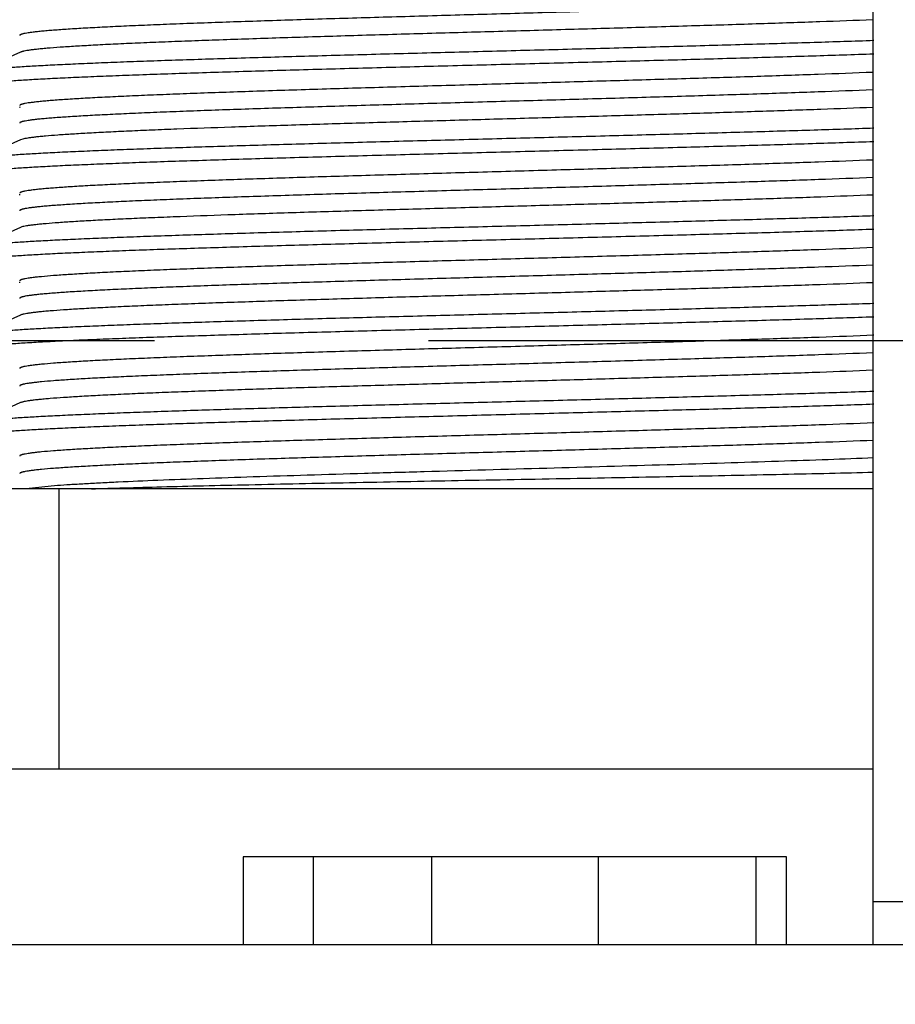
# Model space of a CAD drawing. Header units: inches. Extents: x 0 to 22, y 0 to 17.
# Tile 91 of 217: x 8.503 to 8.703, y 5.4 to 5.624. Entities that reach past the tile are written whole.
import ezdxf

# ---------------------------------------------------------------- set-up
doc = ezdxf.new("R2010")
doc.units = ezdxf.units.IN
doc.header["$LTSCALE"] = 1.21
doc.header["$MEASUREMENT"] = 0
doc.linetypes.add('CENTER', pattern=[0.6, 0.375, -0.075, 0.075, -0.075])
doc.layers.get('0').update_dxf_attribs({"linetype": 'CONTINUOUS'})
doc.layers.add('02___PRT_ALL_AXES', color=7, linetype='CONTINUOUS')
doc.layers.add('DIMENSIONS', color=7, linetype='CONTINUOUS')
doc.styles.get("Standard").update_dxf_attribs({"font": 'txt', "width": 0.8})
doc.dimstyles.new('DIMSTYLE_1', dxfattribs={"dimtxt": 0.125, "dimasz": 0.18, "dimexe": 0.18, "dimexo": 0.0625, "dimgap": 0.09, "dimtad": 0, "dimtih": 1, "dimtoh": 1, "dimdec": 3, "dimzin": 4, "dimdsep": 46, "dimtxsty": 'STANDARD', "dimblk": '_FILLED', "dimblk1": '_FILLED', "dimblk2": '_FILLED', "dimcen": 0.09, "dimadec": 0, "dimazin": 0, "dimtp": 0.001, "dimtm": 0.001, "dimtfac": 1, "dimtdec": 3, "dimtofl": 0, "dimtmove": 0, "dimatfit": 3, "dimldrblk": '_FILLED', "dimfxl": 1, "dimtolj": 1, "dimtzin": 4, "dimarcsym": 0})

# ---------------------------------------------------------------- blocks, each defined once
blk = doc.blocks.new('*D14')
at = {"layer": 'DIMENSIONS', "color": 2, "linetype": 'CONTINUOUS'}
blk.add_line((8.53407, 5.55105), (5.2463, 5.55105), dxfattribs=at)
at = {"layer": 'DIMENSIONS', "color": 2, "linetype": 'CONTINUOUS', "insert": (5.1838, 5.61355), "char_height": 0.125, "width": 1.425, "attachment_point": 3, "line_spacing_factor": 0.9}
blk.add_mtext('2X .200{\\Ftxt.shx;\\W1.000000;\\H0.125000; }[5.07]', dxfattribs=at)
blk = doc.blocks.new('_FILLED')
at = {"color": 0, "linetype": 'BYBLOCK'}
blk.add_solid([(0, 0), (-1, 0.1736), (-1, -0.1736)], dxfattribs=at)

msp = doc.modelspace()

# ---------------------------------------------------------------- linework, layer by layer
at = {"color": 7, "linetype": 'CONTINUOUS'}
for p, q in [((8.69795, 5.66044), (8.69795, 5.41325)), ((8.50352, 5.61693), (8.4935, 5.61242)), ((8.50352, 5.59693), (8.4935, 5.59242)), ((8.50399, 5.59709), (8.50352, 5.59693)), ((8.50352, 5.57693), (8.4935, 5.57242)), ((8.50381, 5.57704), (8.50352, 5.57693)), ((8.50352, 5.55693), (8.4935, 5.55242)), ((8.50352, 5.53693), (8.4935, 5.53242)), ((8.69795, 5.51725), (8.4383, 5.51725)), ((8.51192, 5.51799), (8.50478, 5.51725)), ((8.69795, 5.45325), (8.4313, 5.45325)), ((8.5543, 5.43325), (8.5543, 5.41325)), ((8.6783, 5.43325), (8.5543, 5.43325)), ((8.6713, 5.43325), (8.6713, 5.41325)), ((8.6783, 5.41325), (8.6783, 5.43325)), ((8.69795, 5.41325), (8.85936, 5.41325))]:
    msp.add_line(p, q, dxfattribs=at)
at = {"color": 9, "linetype": 'CONTINUOUS'}
for p, q in [((8.50339, 5.60434), (8.50318, 5.60433)), ((8.50337, 5.58434), (8.50316, 5.58433)), ((8.5034, 5.56434), (8.50319, 5.56433)), ((8.69795, 5.42309), (8.85838, 5.42309))]:
    msp.add_line(p, q, dxfattribs=at)
for points, knots in [([(8.698, 5.62831), (8.69385, 5.62814), (8.68503, 5.62781), (8.67114, 5.62734), (8.65603, 5.62687), (8.64006, 5.62641), (8.62356, 5.62594), (8.60689, 5.62547), (8.59044, 5.625), (8.57702, 5.62461), (8.56666, 5.62429), (8.55928, 5.62405), (8.55221, 5.62382), (8.54549, 5.62358), (8.53917, 5.62335), (8.53327, 5.62311), (8.52783, 5.62288), (8.52287, 5.62264), (8.51844, 5.62241), (8.51454, 5.62217), (8.51164, 5.62197), (8.50961, 5.62181), (8.50831, 5.62169), (8.50715, 5.62157), (8.50615, 5.62145), (8.50529, 5.62134), (8.50468, 5.62124), (8.50427, 5.62115), (8.50401, 5.62109), (8.5038, 5.62104), (8.50362, 5.62098), (8.50348, 5.62092), (8.50339, 5.62087), (8.50334, 5.62083), (8.50332, 5.6208), (8.5033, 5.62077), (8.5033, 5.62074), (8.5033, 5.62073)], [0, 0, 0, 0, 0.063977, 0.135785, 0.21384, 0.296424, 0.381715, 0.467833, 0.55288, 0.634979, 0.674354, 0.712321, 0.748671, 0.783202, 0.815725, 0.846061, 0.874041, 0.899514, 0.922337, 0.942388, 0.959555, 0.96703, 0.973751, 0.979709, 0.984898, 0.989313, 0.992951, 0.994479, 0.995811, 0.996951, 0.9979, 0.998663, 0.999248, 0.99948, 0.999677, 0.999846, 1, 1, 1, 1]), ([(8.69799, 5.60831), (8.69384, 5.60814), (8.68502, 5.60781), (8.67112, 5.60734), (8.65602, 5.60687), (8.64005, 5.60641), (8.62355, 5.60594), (8.60688, 5.60547), (8.59043, 5.605), (8.57702, 5.60461), (8.56666, 5.60429), (8.55927, 5.60405), (8.5522, 5.60382), (8.54549, 5.60358), (8.53916, 5.60335), (8.53326, 5.60311), (8.52782, 5.60287), (8.52287, 5.60264), (8.51844, 5.60241), (8.51454, 5.60217), (8.51164, 5.60197), (8.50961, 5.60181), (8.50831, 5.60169), (8.50715, 5.60157), (8.50615, 5.60145), (8.50529, 5.60134), (8.50468, 5.60124), (8.50427, 5.60115), (8.50401, 5.60109), (8.5038, 5.60104), (8.50362, 5.60098), (8.50348, 5.60092), (8.50339, 5.60087), (8.50334, 5.60083), (8.50332, 5.6008), (8.5033, 5.60077), (8.5033, 5.60074), (8.5033, 5.60073)], [0, 0, 0, 0, 0.063984, 0.135797, 0.213857, 0.296443, 0.381735, 0.467852, 0.552897, 0.634995, 0.674369, 0.712335, 0.748683, 0.783213, 0.815735, 0.846069, 0.874048, 0.899519, 0.922341, 0.942391, 0.959558, 0.967031, 0.973752, 0.979711, 0.984899, 0.989314, 0.992952, 0.994479, 0.995812, 0.996952, 0.997901, 0.998664, 0.999249, 0.99948, 0.999677, 0.999846, 1, 1, 1, 1]), ([(8.69808, 5.58831), (8.69393, 5.58814), (8.68511, 5.58781), (8.67122, 5.58734), (8.65612, 5.58688), (8.64014, 5.58641), (8.62363, 5.58594), (8.60696, 5.58547), (8.5905, 5.585), (8.57708, 5.58461), (8.56671, 5.58429), (8.55932, 5.58405), (8.55225, 5.58382), (8.54553, 5.58358), (8.53919, 5.58335), (8.53329, 5.58311), (8.52785, 5.58288), (8.52289, 5.58264), (8.51845, 5.58241), (8.51455, 5.58217), (8.51165, 5.58197), (8.50962, 5.58181), (8.50831, 5.58169), (8.50716, 5.58157), (8.50615, 5.58145), (8.5053, 5.58134), (8.50468, 5.58124), (8.50427, 5.58115), (8.50401, 5.58109), (8.5038, 5.58104), (8.50362, 5.58098), (8.50348, 5.58092), (8.50339, 5.58087), (8.50334, 5.58083), (8.50332, 5.5808), (8.5033, 5.58077), (8.5033, 5.58074), (8.5033, 5.58073)], [0, 0, 0, 0, 0.063922, 0.135687, 0.213713, 0.296279, 0.381563, 0.467683, 0.552739, 0.634854, 0.674239, 0.712216, 0.748576, 0.783119, 0.815652, 0.845999, 0.873989, 0.899472, 0.922304, 0.942363, 0.959539, 0.967016, 0.97374, 0.979702, 0.984893, 0.98931, 0.992949, 0.994477, 0.99581, 0.996951, 0.997901, 0.998664, 0.999249, 0.99948, 0.999677, 0.999846, 1, 1, 1, 1]), ([(8.69802, 5.56831), (8.69386, 5.56814), (8.68504, 5.56781), (8.67115, 5.56734), (8.65605, 5.56687), (8.64007, 5.56641), (8.62357, 5.56594), (8.60691, 5.56547), (8.59045, 5.565), (8.57703, 5.56461), (8.56667, 5.56429), (8.55929, 5.56405), (8.55222, 5.56382), (8.5455, 5.56358), (8.53917, 5.56335), (8.53327, 5.56311), (8.52783, 5.56288), (8.52288, 5.56264), (8.51844, 5.56241), (8.51454, 5.56217), (8.51165, 5.56197), (8.50961, 5.56181), (8.50831, 5.56169), (8.50715, 5.56157), (8.50615, 5.56145), (8.5053, 5.56134), (8.50468, 5.56124), (8.50427, 5.56115), (8.50401, 5.56109), (8.5038, 5.56104), (8.50362, 5.56098), (8.50348, 5.56092), (8.50339, 5.56087), (8.50334, 5.56083), (8.50332, 5.5608), (8.5033, 5.56077), (8.5033, 5.56074), (8.5033, 5.56073)], [0, 0, 0, 0, 0.063966, 0.135765, 0.213815, 0.296395, 0.381685, 0.467804, 0.552852, 0.634954, 0.674331, 0.7123, 0.748652, 0.783186, 0.815711, 0.846049, 0.874031, 0.899505, 0.92233, 0.942383, 0.959552, 0.967027, 0.973749, 0.979708, 0.984897, 0.989313, 0.992951, 0.994478, 0.995811, 0.996951, 0.9979, 0.998663, 0.999248, 0.99948, 0.999677, 0.999846, 1, 1, 1, 1]), ([(8.69806, 5.54831), (8.69391, 5.54814), (8.68509, 5.54781), (8.6712, 5.54734), (8.6561, 5.54688), (8.64012, 5.54641), (8.62362, 5.54594), (8.60695, 5.54547), (8.59049, 5.545), (8.57707, 5.54461), (8.5667, 5.54429), (8.55931, 5.54405), (8.55224, 5.54382), (8.54552, 5.54358), (8.53919, 5.54335), (8.53329, 5.54311), (8.52784, 5.54288), (8.52289, 5.54264), (8.51845, 5.54241), (8.51455, 5.54217), (8.51121, 5.54194), (8.50879, 5.54174), (8.50716, 5.54157), (8.50615, 5.54145), (8.5053, 5.54134), (8.50468, 5.54124), (8.50427, 5.54115), (8.50401, 5.54109), (8.5038, 5.54104), (8.50362, 5.54098), (8.50348, 5.54092), (8.50339, 5.54087), (8.50334, 5.54083), (8.50332, 5.5408), (8.5033, 5.54077), (8.5033, 5.54074), (8.5033, 5.54073)], [0, 0, 0, 0, 0.063934, 0.135708, 0.213741, 0.296311, 0.381596, 0.467716, 0.55277, 0.634881, 0.674264, 0.712239, 0.748597, 0.783137, 0.815669, 0.846012, 0.874001, 0.899481, 0.922311, 0.942368, 0.959542, 0.973742, 0.979702, 0.984893, 0.98931, 0.992949, 0.994476, 0.995809, 0.99695, 0.997899, 0.998663, 0.999248, 0.99948, 0.999677, 0.999846, 1, 1, 1, 1]), ([(8.69817, 5.52831), (8.69402, 5.52814), (8.68521, 5.52781), (8.67133, 5.52735), (8.65622, 5.52688), (8.64024, 5.52641), (8.62373, 5.52594), (8.60705, 5.52547), (8.59058, 5.52501), (8.57714, 5.52461), (8.56677, 5.52429), (8.55937, 5.52406), (8.55229, 5.52382), (8.54557, 5.52358), (8.53923, 5.52335), (8.53332, 5.52311), (8.52787, 5.52288), (8.52291, 5.52264), (8.51847, 5.52241), (8.51456, 5.52217), (8.51122, 5.52194), (8.5088, 5.52174), (8.50716, 5.52157), (8.50615, 5.52145), (8.5053, 5.52134), (8.50468, 5.52124), (8.50427, 5.52115), (8.50401, 5.52109), (8.5038, 5.52104), (8.50362, 5.52098), (8.50348, 5.52092), (8.50339, 5.52087), (8.50334, 5.52083), (8.50332, 5.5208), (8.5033, 5.52077), (8.5033, 5.52074), (8.5033, 5.52073)], [0, 0, 0, 0, 0.063855, 0.135569, 0.21356, 0.296104, 0.38138, 0.467503, 0.552571, 0.634705, 0.6741, 0.71209, 0.748463, 0.783018, 0.815566, 0.845924, 0.873928, 0.899421, 0.922266, 0.942333, 0.959518, 0.973726, 0.97969, 0.984885, 0.989304, 0.992945, 0.994473, 0.995807, 0.996948, 0.997899, 0.998663, 0.999248, 0.99948, 0.999677, 0.999846, 1, 1, 1, 1])]:
    msp.add_open_spline(points, degree=3, knots=knots, dxfattribs=at)
at = {"color": 7, "linetype": 'CONTINUOUS'}
for points, knots in [([(8.698, 5.62431), (8.69396, 5.62414), (8.6854, 5.62382), (8.67192, 5.62337), (8.65728, 5.62291), (8.64178, 5.62246), (8.62574, 5.622), (8.60951, 5.62154), (8.59343, 5.62109), (8.57782, 5.62063), (8.56526, 5.62025), (8.55569, 5.61993), (8.54897, 5.6197), (8.5426, 5.61948), (8.53662, 5.61925), (8.53105, 5.61902), (8.52593, 5.61879), (8.52128, 5.61856), (8.51713, 5.61833), (8.51351, 5.6181), (8.51081, 5.61791), (8.50894, 5.61775), (8.50774, 5.61763), (8.50668, 5.61752), (8.50577, 5.6174), (8.505, 5.61729), (8.50445, 5.61719), (8.50408, 5.61711), (8.50386, 5.61705), (8.50368, 5.617), (8.50357, 5.61695), (8.50352, 5.61693)], [0, 0, 0, 0, 0.062288, 0.132051, 0.20783, 0.288043, 0.371012, 0.455002, 0.538259, 0.619041, 0.69566, 0.731902, 0.766513, 0.79931, 0.830122, 0.858788, 0.885158, 0.909096, 0.930476, 0.949188, 0.965135, 0.972048, 0.97824, 0.983704, 0.988436, 0.992432, 0.995688, 0.99704, 0.998207, 0.999193, 1, 1, 1, 1]), ([(8.69819, 5.61955), (8.69365, 5.6194), (8.68413, 5.61909), (8.66927, 5.61865), (8.65337, 5.61821), (8.63674, 5.61776), (8.61972, 5.61732), (8.60262, 5.61688), (8.5858, 5.61644), (8.56957, 5.616), (8.55657, 5.61562), (8.5467, 5.61532), (8.53979, 5.6151), (8.53325, 5.61488), (8.52713, 5.61466), (8.52144, 5.61443), (8.51621, 5.61421), (8.51147, 5.61399), (8.50725, 5.61377), (8.50407, 5.61358), (8.50179, 5.61343), (8.50029, 5.61331), (8.49894, 5.6132), (8.49773, 5.61309), (8.49666, 5.61298), (8.49574, 5.61287), (8.49497, 5.61276), (8.49442, 5.61267), (8.49405, 5.61259), (8.49384, 5.61253), (8.49366, 5.61248), (8.49355, 5.61244), (8.4935, 5.61242)], [0, 0, 0, 0, 0.066518, 0.139565, 0.217708, 0.299419, 0.3831, 0.467111, 0.549804, 0.62956, 0.704819, 0.740297, 0.774106, 0.806081, 0.836065, 0.86391, 0.889483, 0.912657, 0.933321, 0.951372, 0.959392, 0.966727, 0.973369, 0.97931, 0.984543, 0.989066, 0.992872, 0.99596, 0.997235, 0.998332, 0.999253, 1, 1, 1, 1]), ([(8.4933, 5.60923), (8.4933, 5.60924), (8.4933, 5.60926), (8.49332, 5.60929), (8.49335, 5.60932), (8.4934, 5.60936), (8.49349, 5.60941), (8.49363, 5.60947), (8.49381, 5.60953), (8.49403, 5.60958), (8.49428, 5.60964), (8.49458, 5.6097), (8.49492, 5.60975), (8.49544, 5.60983), (8.4962, 5.60993), (8.49722, 5.61004), (8.49889, 5.6102), (8.50135, 5.6104), (8.50475, 5.61062), (8.50872, 5.61085), (8.51325, 5.61108), (8.5183, 5.6113), (8.52387, 5.61153), (8.52991, 5.61176), (8.5364, 5.61199), (8.5433, 5.61221), (8.55057, 5.61244), (8.55819, 5.61267), (8.56891, 5.61298), (8.58285, 5.61336), (8.60002, 5.61381), (8.61752, 5.61427), (8.635, 5.61472), (8.6521, 5.61517), (8.66846, 5.61562), (8.68374, 5.61607), (8.69353, 5.61639), (8.69819, 5.61655)], [0, 0, 0, 0, 0.000141, 0.000298, 0.000483, 0.000702, 0.001261, 0.001993, 0.002906, 0.004004, 0.005289, 0.006762, 0.008423, 0.010274, 0.01454, 0.019555, 0.025316, 0.039047, 0.055668, 0.075093, 0.097226, 0.121952, 0.149145, 0.178665, 0.210362, 0.244071, 0.279619, 0.316823, 0.355489, 0.436409, 0.520712, 0.606664, 0.692492, 0.776426, 0.85674, 0.93178, 1, 1, 1, 1]), ([(8.69799, 5.61231), (8.69384, 5.61214), (8.68502, 5.61181), (8.67112, 5.61134), (8.65602, 5.61087), (8.64005, 5.61041), (8.62355, 5.60994), (8.60688, 5.60947), (8.59043, 5.609), (8.57702, 5.60861), (8.56666, 5.60829), (8.55927, 5.60805), (8.5522, 5.60782), (8.54549, 5.60758), (8.53916, 5.60735), (8.53326, 5.60711), (8.52782, 5.60687), (8.52287, 5.60664), (8.51844, 5.60641), (8.51454, 5.60617), (8.51164, 5.60597), (8.50961, 5.60581), (8.50831, 5.60569), (8.50715, 5.60557), (8.50615, 5.60545), (8.50529, 5.60534), (8.50468, 5.60524), (8.50427, 5.60515), (8.50401, 5.60509), (8.5038, 5.60504), (8.50362, 5.60498), (8.50348, 5.60492), (8.50339, 5.60487), (8.50334, 5.60483), (8.50332, 5.6048), (8.5033, 5.60477), (8.5033, 5.60474), (8.5033, 5.60473)], [0, 0, 0, 0, 0.063984, 0.135797, 0.213857, 0.296443, 0.381735, 0.467852, 0.552897, 0.634995, 0.674369, 0.712335, 0.748683, 0.783213, 0.815735, 0.846069, 0.874048, 0.899519, 0.922341, 0.942391, 0.959558, 0.967031, 0.973752, 0.979711, 0.984899, 0.989314, 0.992952, 0.994479, 0.995812, 0.996952, 0.997901, 0.998664, 0.999249, 0.99948, 0.999677, 0.999846, 1, 1, 1, 1]), ([(8.69799, 5.60431), (8.69404, 5.60415), (8.68568, 5.60383), (8.67251, 5.60339), (8.65823, 5.60294), (8.6431, 5.60249), (8.62743, 5.60205), (8.61154, 5.6016), (8.59574, 5.60115), (8.58036, 5.60071), (8.5657, 5.60026), (8.55205, 5.59982), (8.54144, 5.59944), (8.53366, 5.59913), (8.52843, 5.5989), (8.52364, 5.59868), (8.51932, 5.59845), (8.51548, 5.59823), (8.51215, 5.59801), (8.5097, 5.59782), (8.508, 5.59766), (8.50693, 5.59755), (8.506, 5.59743), (8.50521, 5.59732), (8.50455, 5.59721), (8.50416, 5.59713), (8.50399, 5.59709)], [0, 0, 0, 0, 0.061068, 0.129346, 0.203466, 0.281944, 0.363208, 0.445629, 0.527555, 0.607344, 0.683398, 0.754192, 0.818309, 0.847457, 0.874466, 0.899202, 0.921541, 0.941372, 0.958597, 0.973131, 0.979368, 0.984907, 0.989743, 0.993871, 0.99729, 1, 1, 1, 1]), ([(8.69819, 5.59955), (8.69365, 5.5994), (8.68413, 5.59909), (8.66927, 5.59865), (8.65337, 5.59821), (8.63674, 5.59776), (8.61972, 5.59732), (8.60262, 5.59688), (8.5858, 5.59644), (8.56957, 5.596), (8.55657, 5.59562), (8.5467, 5.59532), (8.53979, 5.5951), (8.53326, 5.59488), (8.52713, 5.59466), (8.52144, 5.59443), (8.51621, 5.59421), (8.51147, 5.59399), (8.50725, 5.59377), (8.50407, 5.59358), (8.50179, 5.59343), (8.50029, 5.59331), (8.49894, 5.5932), (8.49773, 5.59309), (8.49666, 5.59298), (8.49574, 5.59287), (8.49497, 5.59276), (8.49442, 5.59267), (8.49405, 5.59259), (8.49384, 5.59253), (8.49366, 5.59248), (8.49355, 5.59244), (8.4935, 5.59242)], [0, 0, 0, 0, 0.066518, 0.139565, 0.217708, 0.299419, 0.383099, 0.46711, 0.549802, 0.629558, 0.704817, 0.740296, 0.774105, 0.806081, 0.836065, 0.86391, 0.889483, 0.912657, 0.933321, 0.951372, 0.959392, 0.966727, 0.973369, 0.97931, 0.984543, 0.989066, 0.992872, 0.99596, 0.997235, 0.998332, 0.999253, 1, 1, 1, 1]), ([(8.4933, 5.58923), (8.4933, 5.58924), (8.4933, 5.58926), (8.49332, 5.58929), (8.49335, 5.58932), (8.4934, 5.58936), (8.49349, 5.58941), (8.49363, 5.58947), (8.49381, 5.58953), (8.49403, 5.58958), (8.49428, 5.58964), (8.49458, 5.5897), (8.49492, 5.58975), (8.49544, 5.58983), (8.4962, 5.58993), (8.49722, 5.59004), (8.49889, 5.5902), (8.50135, 5.5904), (8.50475, 5.59062), (8.50872, 5.59085), (8.51325, 5.59108), (8.5183, 5.5913), (8.52387, 5.59153), (8.52991, 5.59176), (8.5364, 5.59199), (8.5433, 5.59221), (8.55057, 5.59244), (8.55819, 5.59267), (8.56891, 5.59298), (8.58285, 5.59336), (8.60002, 5.59381), (8.61752, 5.59427), (8.635, 5.59472), (8.6521, 5.59517), (8.66846, 5.59562), (8.68374, 5.59607), (8.69353, 5.59639), (8.69819, 5.59655)], [0, 0, 0, 0, 0.000141, 0.000298, 0.000483, 0.000702, 0.001261, 0.001993, 0.002906, 0.004004, 0.005289, 0.006762, 0.008423, 0.010274, 0.01454, 0.019555, 0.025316, 0.039047, 0.055668, 0.075093, 0.097226, 0.121951, 0.149145, 0.178665, 0.210363, 0.244072, 0.27962, 0.316824, 0.355491, 0.43641, 0.520714, 0.606665, 0.692492, 0.776426, 0.85674, 0.93178, 1, 1, 1, 1]), ([(8.69808, 5.59231), (8.69393, 5.59214), (8.68511, 5.59181), (8.67122, 5.59134), (8.65612, 5.59088), (8.64014, 5.59041), (8.62363, 5.58994), (8.60696, 5.58947), (8.5905, 5.589), (8.57708, 5.58861), (8.56671, 5.58829), (8.55932, 5.58805), (8.55225, 5.58782), (8.54553, 5.58758), (8.53919, 5.58735), (8.53329, 5.58711), (8.52785, 5.58688), (8.52289, 5.58664), (8.51845, 5.58641), (8.51455, 5.58617), (8.51165, 5.58597), (8.50962, 5.58581), (8.50831, 5.58569), (8.50716, 5.58557), (8.50615, 5.58545), (8.5053, 5.58534), (8.50468, 5.58524), (8.50427, 5.58515), (8.50401, 5.58509), (8.5038, 5.58504), (8.50362, 5.58498), (8.50348, 5.58492), (8.50339, 5.58487), (8.50334, 5.58483), (8.50332, 5.5848), (8.5033, 5.58477), (8.5033, 5.58474), (8.5033, 5.58473)], [0, 0, 0, 0, 0.063922, 0.135687, 0.213713, 0.296279, 0.381563, 0.467683, 0.552739, 0.634854, 0.674239, 0.712216, 0.748576, 0.783119, 0.815652, 0.845999, 0.873989, 0.899472, 0.922304, 0.942363, 0.959539, 0.967016, 0.97374, 0.979702, 0.984893, 0.98931, 0.992949, 0.994477, 0.99581, 0.996951, 0.997901, 0.998664, 0.999249, 0.99948, 0.999677, 0.999846, 1, 1, 1, 1]), ([(8.69808, 5.58431), (8.6941, 5.58415), (8.68568, 5.58383), (8.67242, 5.58338), (8.65802, 5.58293), (8.64277, 5.58248), (8.62698, 5.58203), (8.61097, 5.58158), (8.59507, 5.58113), (8.57961, 5.58069), (8.56489, 5.58024), (8.55121, 5.57979), (8.5406, 5.5794), (8.53284, 5.57909), (8.52764, 5.57887), (8.52289, 5.57864), (8.51862, 5.57842), (8.51484, 5.57819), (8.51158, 5.57797), (8.5092, 5.57777), (8.50756, 5.57761), (8.50654, 5.5775), (8.50566, 5.57739), (8.50491, 5.57728), (8.50432, 5.57717), (8.50396, 5.57708), (8.50381, 5.57704)], [0, 0, 0, 0, 0.061392, 0.13009, 0.204698, 0.2837, 0.36549, 0.448405, 0.530759, 0.610877, 0.687129, 0.757967, 0.82195, 0.850959, 0.877779, 0.902276, 0.924323, 0.943812, 0.960643, 0.974734, 0.980731, 0.986019, 0.990591, 0.994446, 0.997582, 1, 1, 1, 1]), ([(8.69819, 5.57955), (8.69365, 5.5794), (8.68413, 5.57909), (8.66927, 5.57865), (8.65337, 5.57821), (8.63674, 5.57776), (8.61972, 5.57732), (8.60262, 5.57688), (8.5858, 5.57644), (8.56957, 5.576), (8.55657, 5.57562), (8.5467, 5.57532), (8.53979, 5.5751), (8.53326, 5.57488), (8.52713, 5.57466), (8.52144, 5.57443), (8.51621, 5.57421), (8.51147, 5.57399), (8.50725, 5.57377), (8.50407, 5.57358), (8.50179, 5.57343), (8.50029, 5.57331), (8.49894, 5.5732), (8.49773, 5.57309), (8.49666, 5.57298), (8.49574, 5.57287), (8.49497, 5.57276), (8.49442, 5.57267), (8.49405, 5.57259), (8.49384, 5.57253), (8.49366, 5.57248), (8.49355, 5.57244), (8.4935, 5.57242)], [0, 0, 0, 0, 0.066518, 0.139565, 0.217708, 0.299419, 0.383099, 0.467108, 0.549801, 0.629557, 0.704816, 0.740295, 0.774105, 0.80608, 0.836065, 0.863911, 0.889484, 0.912657, 0.933321, 0.951373, 0.959392, 0.966727, 0.973369, 0.97931, 0.984543, 0.989066, 0.992872, 0.99596, 0.997235, 0.998332, 0.999253, 1, 1, 1, 1]), ([(8.4933, 5.56923), (8.4933, 5.56924), (8.4933, 5.56926), (8.49332, 5.56929), (8.49335, 5.56932), (8.4934, 5.56936), (8.49349, 5.56941), (8.49363, 5.56947), (8.49381, 5.56953), (8.49403, 5.56958), (8.49428, 5.56964), (8.49458, 5.5697), (8.49492, 5.56975), (8.49544, 5.56983), (8.4962, 5.56993), (8.49722, 5.57004), (8.49889, 5.5702), (8.50135, 5.5704), (8.50475, 5.57062), (8.50872, 5.57085), (8.51325, 5.57108), (8.5183, 5.5713), (8.52387, 5.57153), (8.52991, 5.57176), (8.5364, 5.57199), (8.5433, 5.57221), (8.55057, 5.57244), (8.55819, 5.57267), (8.56891, 5.57298), (8.58285, 5.57336), (8.60002, 5.57381), (8.61752, 5.57427), (8.635, 5.57472), (8.6521, 5.57517), (8.66846, 5.57562), (8.68374, 5.57607), (8.69353, 5.57639), (8.69819, 5.57655)], [0, 0, 0, 0, 0.000141, 0.000298, 0.000483, 0.000702, 0.001261, 0.001993, 0.002906, 0.004004, 0.005289, 0.006762, 0.008423, 0.010274, 0.01454, 0.019555, 0.025316, 0.039047, 0.055667, 0.075093, 0.097226, 0.121951, 0.149145, 0.178665, 0.210363, 0.244072, 0.279621, 0.316824, 0.355491, 0.436411, 0.520714, 0.606665, 0.692491, 0.776425, 0.856739, 0.93178, 1, 1, 1, 1]), ([(8.69814, 5.57231), (8.69399, 5.57214), (8.68518, 5.57181), (8.67129, 5.57135), (8.65619, 5.57088), (8.64021, 5.57041), (8.6237, 5.56994), (8.60702, 5.56947), (8.59055, 5.56901), (8.57712, 5.56861), (8.56675, 5.56829), (8.55936, 5.56805), (8.55228, 5.56782), (8.54555, 5.56758), (8.53922, 5.56735), (8.53331, 5.56711), (8.52786, 5.56688), (8.5229, 5.56664), (8.51846, 5.56641), (8.51456, 5.56617), (8.51122, 5.56594), (8.5088, 5.56574), (8.50716, 5.56557), (8.50615, 5.56545), (8.5053, 5.56534), (8.50468, 5.56524), (8.50427, 5.56515), (8.50401, 5.56509), (8.5038, 5.56504), (8.50362, 5.56498), (8.50348, 5.56492), (8.50339, 5.56487), (8.50334, 5.56483), (8.50332, 5.5648), (8.5033, 5.56477), (8.5033, 5.56474), (8.5033, 5.56473)], [0, 0, 0, 0, 0.063876, 0.135606, 0.213607, 0.296158, 0.381437, 0.467559, 0.552623, 0.634751, 0.674143, 0.712129, 0.748498, 0.78305, 0.815592, 0.845948, 0.873947, 0.899437, 0.922278, 0.942343, 0.959525, 0.97373, 0.979694, 0.984888, 0.989306, 0.992946, 0.994474, 0.995809, 0.99695, 0.9979, 0.998664, 0.999249, 0.99948, 0.999677, 0.999846, 1, 1, 1, 1]), ([(8.69804, 5.56431), (8.69401, 5.56414), (8.68545, 5.56382), (8.67197, 5.56337), (8.65733, 5.56291), (8.64182, 5.56246), (8.62579, 5.562), (8.60955, 5.56154), (8.59346, 5.56109), (8.57785, 5.56063), (8.56528, 5.56025), (8.55571, 5.55993), (8.54899, 5.55971), (8.54262, 5.55948), (8.53663, 5.55925), (8.53106, 5.55902), (8.52594, 5.55879), (8.52129, 5.55856), (8.51714, 5.55833), (8.51351, 5.5581), (8.51082, 5.55791), (8.50894, 5.55775), (8.50774, 5.55763), (8.50668, 5.55752), (8.50577, 5.5574), (8.505, 5.55729), (8.50445, 5.55719), (8.50408, 5.55711), (8.50386, 5.55705), (8.50368, 5.557), (8.50357, 5.55695), (8.50352, 5.55693)], [0, 0, 0, 0, 0.062258, 0.131998, 0.207761, 0.287963, 0.370928, 0.45492, 0.538182, 0.618972, 0.695601, 0.73185, 0.766467, 0.799269, 0.830087, 0.858759, 0.885135, 0.909077, 0.930461, 0.949178, 0.965129, 0.972042, 0.978236, 0.983702, 0.988435, 0.99243, 0.995688, 0.997039, 0.998207, 0.999193, 1, 1, 1, 1]), ([(8.69819, 5.55955), (8.69365, 5.5594), (8.68413, 5.55909), (8.66927, 5.55865), (8.65337, 5.55821), (8.63674, 5.55776), (8.61972, 5.55732), (8.60262, 5.55688), (8.5858, 5.55644), (8.56957, 5.556), (8.55657, 5.55562), (8.5467, 5.55532), (8.53979, 5.5551), (8.53326, 5.55488), (8.52713, 5.55466), (8.52144, 5.55443), (8.51621, 5.55421), (8.51147, 5.55399), (8.50725, 5.55377), (8.50407, 5.55358), (8.50179, 5.55343), (8.50029, 5.55331), (8.49894, 5.5532), (8.49773, 5.55309), (8.49666, 5.55298), (8.49574, 5.55287), (8.49497, 5.55276), (8.49442, 5.55267), (8.49405, 5.55259), (8.49384, 5.55253), (8.49366, 5.55248), (8.49355, 5.55244), (8.4935, 5.55242)], [0, 0, 0, 0, 0.066518, 0.139565, 0.217709, 0.29942, 0.383099, 0.467108, 0.5498, 0.629556, 0.704815, 0.740294, 0.774104, 0.80608, 0.836065, 0.863911, 0.889484, 0.912658, 0.933322, 0.951373, 0.959392, 0.966727, 0.973369, 0.97931, 0.984544, 0.989066, 0.992872, 0.99596, 0.997235, 0.998332, 0.999253, 1, 1, 1, 1]), ([(8.4933, 5.54923), (8.4933, 5.54924), (8.4933, 5.54926), (8.49332, 5.54929), (8.49335, 5.54932), (8.4934, 5.54936), (8.49349, 5.54941), (8.49363, 5.54947), (8.49381, 5.54953), (8.49403, 5.54958), (8.49428, 5.54964), (8.49458, 5.5497), (8.49492, 5.54975), (8.49544, 5.54983), (8.4962, 5.54993), (8.49722, 5.55004), (8.49889, 5.5502), (8.50135, 5.5504), (8.50475, 5.55062), (8.50872, 5.55085), (8.51324, 5.55108), (8.5183, 5.5513), (8.52387, 5.55153), (8.52991, 5.55176), (8.5364, 5.55199), (8.5433, 5.55221), (8.55057, 5.55244), (8.55819, 5.55267), (8.56891, 5.55298), (8.58284, 5.55336), (8.60001, 5.55381), (8.61752, 5.55427), (8.635, 5.55472), (8.6521, 5.55517), (8.66845, 5.55562), (8.68374, 5.55607), (8.69353, 5.55639), (8.69819, 5.55655)], [0, 0, 0, 0, 0.000141, 0.000298, 0.000483, 0.000702, 0.001261, 0.001993, 0.002906, 0.004004, 0.005289, 0.006762, 0.008423, 0.010274, 0.014539, 0.019555, 0.025315, 0.039047, 0.055667, 0.075092, 0.097224, 0.121949, 0.149143, 0.178663, 0.210361, 0.24407, 0.279618, 0.316822, 0.355488, 0.436408, 0.520711, 0.606661, 0.692488, 0.776423, 0.856737, 0.931779, 1, 1, 1, 1]), ([(8.69819, 5.55231), (8.69404, 5.55214), (8.68523, 5.55181), (8.67134, 5.55135), (8.65624, 5.55088), (8.64026, 5.55041), (8.62374, 5.54994), (8.60706, 5.54947), (8.59059, 5.54901), (8.57715, 5.54861), (8.56678, 5.54829), (8.55938, 5.54806), (8.5523, 5.54782), (8.54557, 5.54758), (8.53923, 5.54735), (8.53332, 5.54711), (8.52787, 5.54688), (8.52291, 5.54664), (8.51847, 5.54641), (8.51456, 5.54617), (8.51122, 5.54594), (8.5088, 5.54574), (8.50716, 5.54557), (8.50615, 5.54545), (8.5053, 5.54534), (8.50468, 5.54524), (8.50427, 5.54515), (8.50401, 5.54509), (8.5038, 5.54504), (8.50362, 5.54498), (8.50348, 5.54492), (8.50339, 5.54487), (8.50334, 5.54483), (8.50332, 5.5448), (8.5033, 5.54477), (8.5033, 5.54474), (8.5033, 5.54473)], [0, 0, 0, 0, 0.063845, 0.135552, 0.213537, 0.296078, 0.381353, 0.467476, 0.552546, 0.634682, 0.67408, 0.712071, 0.748446, 0.783004, 0.815552, 0.845914, 0.873919, 0.899414, 0.92226, 0.942329, 0.959516, 0.973724, 0.979689, 0.984884, 0.989304, 0.992944, 0.994473, 0.995807, 0.996949, 0.9979, 0.998663, 0.999249, 0.99948, 0.999677, 0.999846, 1, 1, 1, 1]), ([(8.69799, 5.54431), (8.69395, 5.54414), (8.68539, 5.54382), (8.67191, 5.54337), (8.65727, 5.54291), (8.64177, 5.54246), (8.62574, 5.542), (8.60951, 5.54154), (8.59342, 5.54109), (8.57781, 5.54063), (8.56525, 5.54025), (8.55569, 5.53993), (8.54897, 5.5397), (8.5426, 5.53947), (8.53661, 5.53925), (8.53105, 5.53902), (8.52593, 5.53879), (8.52128, 5.53856), (8.51713, 5.53833), (8.5135, 5.5381), (8.51081, 5.53791), (8.50894, 5.53775), (8.50774, 5.53763), (8.50668, 5.53752), (8.50577, 5.5374), (8.505, 5.53729), (8.50445, 5.53719), (8.50408, 5.53711), (8.50386, 5.53705), (8.50368, 5.537), (8.50357, 5.53695), (8.50352, 5.53693)], [0, 0, 0, 0, 0.062294, 0.13206, 0.207843, 0.288057, 0.371027, 0.455017, 0.538273, 0.619053, 0.69567, 0.731912, 0.766522, 0.799317, 0.830129, 0.858793, 0.885163, 0.909099, 0.930478, 0.94919, 0.965137, 0.972049, 0.978241, 0.983705, 0.988437, 0.992432, 0.995688, 0.99704, 0.998207, 0.999193, 1, 1, 1, 1]), ([(8.4935, 5.53242), (8.49355, 5.53244), (8.49366, 5.53248), (8.49384, 5.53253), (8.49405, 5.53259), (8.49442, 5.53267), (8.49497, 5.53276), (8.49574, 5.53287), (8.49666, 5.53298), (8.49773, 5.53309), (8.49894, 5.5332), (8.50029, 5.53331), (8.50179, 5.53343), (8.50407, 5.53358), (8.50725, 5.53377), (8.51147, 5.53399), (8.51621, 5.53421), (8.52143, 5.53443), (8.52712, 5.53466), (8.53325, 5.53488), (8.53979, 5.5351), (8.5467, 5.53532), (8.55656, 5.53562), (8.56956, 5.536), (8.58579, 5.53644), (8.60261, 5.53688), (8.61971, 5.53732), (8.63673, 5.53776), (8.65336, 5.53821), (8.66925, 5.53865), (8.68412, 5.53909), (8.69364, 5.5394), (8.69818, 5.53955)], [0, 0, 0, 0, 0.000747, 0.001668, 0.002764, 0.004039, 0.007126, 0.010932, 0.015453, 0.020686, 0.026626, 0.033267, 0.040602, 0.04862, 0.066669, 0.087332, 0.110504, 0.136076, 0.163921, 0.193904, 0.225878, 0.259686, 0.295163, 0.37042, 0.450176, 0.532869, 0.616879, 0.700562, 0.782278, 0.860426, 0.933477, 1, 1, 1, 1]), ([(8.69818, 5.53655), (8.69352, 5.53639), (8.68373, 5.53607), (8.66844, 5.53562), (8.65209, 5.53517), (8.63499, 5.53472), (8.61751, 5.53427), (8.60001, 5.53381), (8.58284, 5.53336), (8.5689, 5.53298), (8.55818, 5.53267), (8.55057, 5.53244), (8.54329, 5.53221), (8.53639, 5.53199), (8.52991, 5.53176), (8.52387, 5.53153), (8.5183, 5.5313), (8.51324, 5.53108), (8.50872, 5.53085), (8.50474, 5.53062), (8.50135, 5.5304), (8.49889, 5.5302), (8.49722, 5.53004), (8.4962, 5.52993), (8.49544, 5.52983), (8.49492, 5.52975), (8.49458, 5.5297), (8.49428, 5.52964), (8.49403, 5.52958), (8.49381, 5.52953), (8.49363, 5.52947), (8.49349, 5.52941), (8.4934, 5.52936), (8.49335, 5.52932), (8.49332, 5.52929), (8.4933, 5.52926), (8.4933, 5.52924), (8.4933, 5.52923)], [0, 0, 0, 0, 0.068224, 0.143268, 0.223586, 0.307524, 0.393352, 0.479304, 0.563607, 0.644526, 0.683191, 0.720393, 0.75594, 0.789647, 0.821343, 0.850862, 0.878055, 0.90278, 0.924912, 0.944336, 0.960955, 0.974685, 0.980445, 0.985461, 0.989726, 0.991577, 0.993238, 0.994711, 0.995996, 0.997094, 0.998007, 0.998739, 0.999297, 0.999517, 0.999701, 0.999859, 1, 1, 1, 1]), ([(8.69821, 5.53232), (8.69406, 5.53215), (8.68525, 5.53181), (8.67137, 5.53135), (8.65626, 5.53088), (8.64028, 5.53041), (8.62376, 5.52994), (8.60708, 5.52948), (8.59061, 5.52901), (8.57717, 5.52861), (8.56679, 5.52829), (8.55939, 5.52806), (8.55231, 5.52782), (8.54558, 5.52758), (8.53924, 5.52735), (8.53333, 5.52711), (8.52788, 5.52688), (8.52292, 5.52664), (8.51847, 5.52641), (8.51457, 5.52617), (8.51123, 5.52594), (8.5088, 5.52574), (8.50716, 5.52557), (8.50615, 5.52545), (8.5053, 5.52534), (8.50468, 5.52524), (8.50427, 5.52515), (8.50401, 5.52509), (8.5038, 5.52504), (8.50362, 5.52498), (8.50348, 5.52492), (8.50339, 5.52487), (8.50334, 5.52483), (8.50332, 5.5248), (8.5033, 5.52477), (8.5033, 5.52474), (8.5033, 5.52473)], [0, 0, 0, 0, 0.06383, 0.135524, 0.213501, 0.296038, 0.38131, 0.467434, 0.552506, 0.634647, 0.674047, 0.712042, 0.748419, 0.78298, 0.815532, 0.845896, 0.873904, 0.899402, 0.922251, 0.942322, 0.959511, 0.973721, 0.979686, 0.984882, 0.989302, 0.992943, 0.994472, 0.995806, 0.996948, 0.997899, 0.998663, 0.999249, 0.99948, 0.999677, 0.999846, 1, 1, 1, 1]), ([(8.6981, 5.52431), (8.69467, 5.52417), (8.68745, 5.5239), (8.67612, 5.5235), (8.66386, 5.52311), (8.64624, 5.52258), (8.62341, 5.52193), (8.60039, 5.52129), (8.58218, 5.52076), (8.56917, 5.52037), (8.55689, 5.51998), (8.54553, 5.51959), (8.53525, 5.5192), (8.52744, 5.51886), (8.52186, 5.51859), (8.51821, 5.51839), (8.51493, 5.5182), (8.51288, 5.51806), (8.51192, 5.51799)], [0, 0, 0, 0, 0.055261, 0.116434, 0.182575, 0.252668, 0.40035, 0.550422, 0.623469, 0.69368, 0.759976, 0.821336, 0.876818, 0.925568, 0.94718, 0.966839, 0.984468, 1, 1, 1, 1]), ([(8.51966, 5.51725), (8.52215, 5.51734), (8.52748, 5.51751), (8.536, 5.51775), (8.5455, 5.51798), (8.5598, 5.51831), (8.57919, 5.51871), (8.60363, 5.51918), (8.62876, 5.51964), (8.65343, 5.5201), (8.67316, 5.5205), (8.68786, 5.52082), (8.69476, 5.52098), (8.69808, 5.52106)], [0, 0, 0, 0, 0.041789, 0.089733, 0.143216, 0.201599, 0.330179, 0.469311, 0.612415, 0.752803, 0.883992, 0.944241, 1, 1, 1, 1])]:
    msp.add_open_spline(points, degree=3, knots=knots, dxfattribs=at)
at = {"layer": '02___PRT_ALL_AXES', "color": 7, "linetype": 'CENTER'}
msp.add_line((8.79637, 5.55105), (8.59657, 5.55105), dxfattribs=at)
at = {"layer": '02___PRT_ALL_AXES', "color": 7, "linetype": 'CONTINUOUS'}
for p, q in [((8.5123, 5.45325), (8.5123, 5.51725)), ((8.5703, 5.43325), (8.5703, 5.41325)), ((8.5973, 5.43325), (8.5973, 5.41325)), ((8.6353, 5.43325), (8.6353, 5.41325)), ((8.13829, 5.41325), (8.69795, 5.41325))]:
    msp.add_line(p, q, dxfattribs=at)

# ---------------------------------------------------------------- dimensions: what is measured, and where the dimension line sits
at = {"layer": 'DIMENSIONS', "color": 2, "linetype": 'CONTINUOUS'}
dim = msp.add_ordinate_dim(feature_location=(8.53407, 5.55105), offset=(-3.28777, 0), dtype=0, origin=(5.6838, 5.35125), text='2X <>', dimstyle='DIMSTYLE_1', dxfattribs=at)
dim.commit()
dim.dimension.update_dxf_attribs({"geometry": '*D14', "text_midpoint": (4.2713, 5.55105)})

doc.saveas('drawing.dxf')
